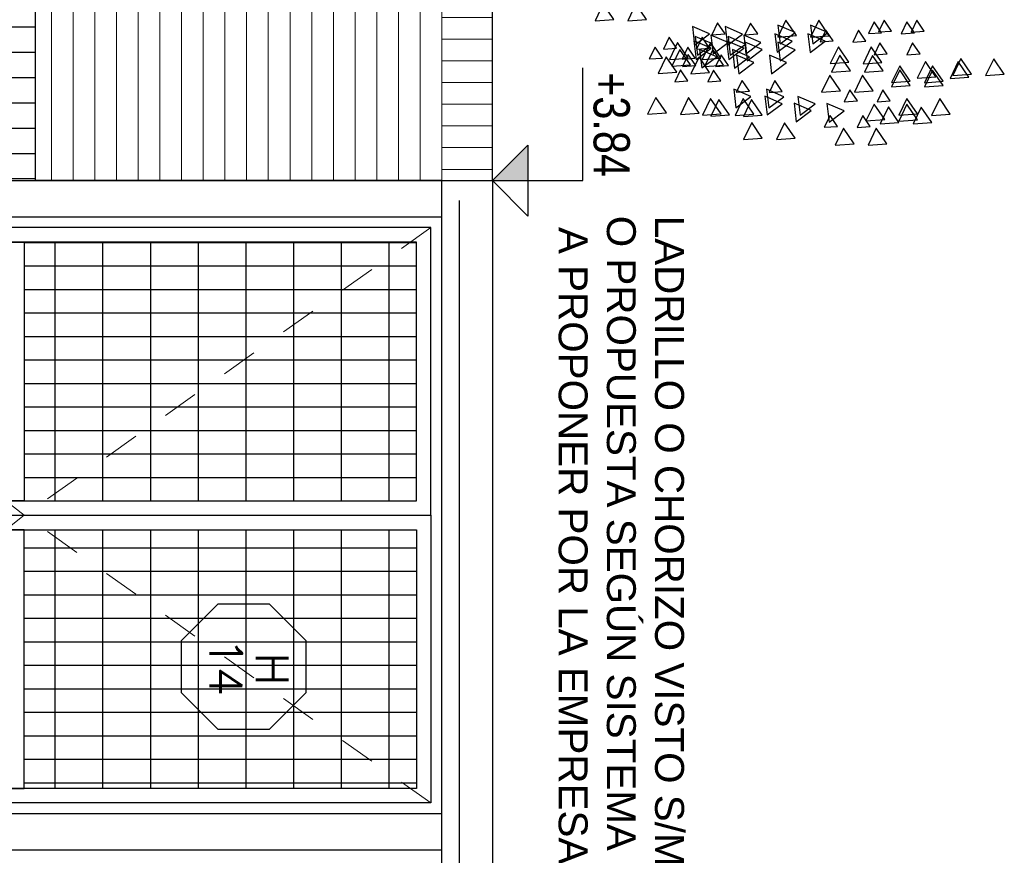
# Model space of a CAD drawing. Header units: millimetres. Extents: x 4617 to 4884, y 1258 to 1784.
# Tile 41 of 256: x 4695.17 to 4697.9, y 1304.91 to 1307.22. Entities that reach past the tile are written whole.
import ezdxf
from ezdxf.enums import TextEntityAlignment as Align

# ---------------------------------------------------------------- set-up
doc = ezdxf.new("R2010")
doc.units = ezdxf.units.MM
doc.header["$LTSCALE"] = 0.4
doc.set_wipeout_variables(frame=1)
doc.linetypes.add('RAYITAS', pattern=[0.375, 0.25, -0.125])
for name, color, linetype in [('00 AC - ABERTURAS ALUMINIO - TIPO', 3, 'Continuous'), ('200cotas50', 1, 'Continuous'), ('A HERRERÍA', 4, 'Continuous'), ('A MURO VISTO', 2, 'Continuous'), ('A VEGETACIÓN', 253, 'Continuous'), ('Hatch Ladrillo Visto', 32, 'Continuous'), ('LÁMINA', 1, 'Continuous'), ('TXT', 3, 'Continuous'), ('TXT COTA', 3, 'Continuous'), ('TXT TERMINACIONES', 3, 'Continuous')]:
    doc.layers.add(name, color=color, linetype=linetype)
doc.layers.add('04 gris', color=252, linetype='Continuous', lineweight=13)
doc.styles.add('arial', font='arial.ttf')
doc.styles.add('ARIAL NARROW', font='ARIALN.TTF')
doc.styles.add('ROMANS', font='romans', dxfattribs={"height": 2})
doc.styles.add('SaAS simplex', font='simplex.shx', dxfattribs={"width": 0.8})
doc.dimstyles.new('COTAS 125', dxfattribs={"dimscale": 0.01, "dimtxt": 15, "dimasz": 8, "dimexe": 5, "dimexo": 20, "dimgap": 10, "dimtad": 0, "dimzin": 9, "dimdsep": 46, "dimtxsty": 'SaAS simplex', "dimblk": 'OBLIQUE', "dimcen": 0, "dimclrd": 8, "dimclre": 8, "dimclrt": 256, "dimadec": 1, "dimazin": 0, "dimtfac": 1, "dimtmove": 2, "dimatfit": 3, "dimldrblk": 'OBLIQUE', "dimfxl": 10, "dimlwd": -1, "dimlwe": -1, "dimarcsym": 0})
pattern_1 = [(3e-14, (0.93, -1.15543), (8e-17, 0.132), [])]
pattern_2 = [(90, (0.42801, -1.155426), (-0.065, 2e-17), [])]
pattern_3 = [(3e-14, (0.93004, -1.33033), (8e-17, 0.132), [])]

# ---------------------------------------------------------------- blocks, each defined once
blk = doc.blocks.new('puerta doble 1')
h = blk.add_hatch()
h.set_pattern_fill('_USER', color=256, scale=0.132, angle=90, pattern_type=0)
h.set_pattern_definition(pattern_1)
h.paths.add_polyline_path([(0.786, -0.07), (0.07, -0.07), (0.07, -1.1554), (0.786, -1.1554)])
h = blk.add_hatch()
h.set_pattern_fill('_USER', color=256, scale=0.132, angle=90, pattern_type=0)
h.set_pattern_definition(pattern_1)
h.paths.add_polyline_path([(0.866, -0.07), (1.582, -0.07), (1.582, -1.1554), (0.866, -1.1554)])
at = {"layer": 'A HERRERÍA'}
h = blk.add_hatch(dxfattribs=at)
h.set_pattern_fill('_USER', color=254, scale=0.065, angle=180, pattern_type=0)
h.set_pattern_definition(pattern_2)
h.paths.add_polyline_path([(0.786, -0.07), (0.07, -0.07), (0.07, -1.1554), (0.786, -1.1554)])
h.paths.add_polyline_path([(0.07, -1.3305), (0.786, -1.3305), (0.786, -2.13), (0.07, -2.13)])
h = blk.add_hatch(dxfattribs=at)
h.set_pattern_fill('_USER', color=254, scale=0.065, angle=180, pattern_type=0)
h.set_pattern_definition(pattern_2)
h.paths.add_polyline_path([(0.866, -0.07), (1.582, -0.07), (1.582, -1.1554), (0.866, -1.1554)])
h.paths.add_polyline_path([(1.582, -1.3305), (0.866, -1.3305), (0.866, -2.13), (1.582, -2.13)])
h = blk.add_hatch(dxfattribs=at)
h.set_pattern_fill('_USER', color=254, scale=0.132, angle=90, pattern_type=0)
h.set_pattern_definition(pattern_3)
h.paths.add_polyline_path([(0.07, -1.3305), (0.786, -1.3305), (0.786, -2.13), (0.07, -2.13)])
h = blk.add_hatch(dxfattribs=at)
h.set_pattern_fill('_USER', color=254, scale=0.132, angle=90, pattern_type=0)
h.set_pattern_definition(pattern_3)
h.paths.add_polyline_path([(1.582, -1.3305), (0.866, -1.3305), (0.866, -2.13), (1.582, -2.13)])
at = {"layer": '04 gris', "linetype": 'RAYITAS', "ltscale": 0.3}
for points in [[(0.03, -0.03), (0.826, -1.1553), (0.03, -2.17)], [(1.622, -0.03), (0.826, -1.1553), (1.622, -2.17)]]:
    blk.add_lwpolyline(points, dxfattribs=at)
at = {"layer": 'A HERRERÍA'}
for points in [[(0.826, -0.03), (0.03, -0.03), (0.03, -2.17), (0.826, -2.17)], [(0.826, -0.03), (1.622, -0.03), (1.622, -2.17), (0.826, -2.17)], [(0.786, -0.07), (0.07, -0.07), (0.07, -2.13), (0.786, -2.13)], [(0.786, -0.07), (0.07, -0.07), (0.07, -1.1554), (0.786, -1.1554)], [(0.866, -0.07), (1.582, -0.07), (1.582, -2.13), (0.866, -2.13)], [(0.866, -0.07), (1.582, -0.07), (1.582, -1.1554), (0.866, -1.1554)], [(0.07, -1.3305), (0.786, -1.3305), (0.786, -2.13), (0.07, -2.13)], [(1.582, -1.3305), (0.866, -1.3305), (0.866, -2.13), (1.582, -2.13)]]:
    blk.add_lwpolyline(points, close=True, dxfattribs=at)
at = {"layer": 'A HERRERÍA', "elevation": 0}
for points in [[(0.786, -1.3303), (0.07, -1.3305), (0.07, -1.1555), (0.786, -1.1553)], [(0.866, -1.3303), (1.582, -1.3305), (1.582, -1.1555), (0.866, -1.1553)], [(0.618, -1.2215), (0.618, -1.2013), (0.745, -1.2013), (0.745, -1.2215)], [(1.0341, -1.2215), (1.0341, -1.2013), (0.907, -1.2013), (0.907, -1.2215)]]:
    blk.add_lwpolyline(points, close=True, dxfattribs=at)
at = {"layer": 'A HERRERÍA'}
blk.add_circle((0.7354, -1.2616), 0.00969, dxfattribs=at)
blk = doc.blocks.new('ARB')
at = {"layer": 'LÁMINA', "color": 254, "elevation": -10}
for points in [[(3287.9382, 1399.7325), (3287.9747, 1399.6788), (3288.0029, 1399.7372)], [(3288.2553, 1399.7133), (3288.2918, 1399.6596), (3288.32, 1399.718)], [(3287.9956, 1399.6726), (3288.0211, 1399.635), (3288.0409, 1399.6759)], [(3287.7829, 1399.6591), (3287.8194, 1399.6054), (3287.8476, 1399.6639)], [(3287.8321, 1399.6493), (3287.8686, 1399.5956), (3287.8968, 1399.654)], [(3288.1378, 1399.6572), (3288.0858, 1399.6183), (3288.1455, 1399.5928)], [(3287.7189, 1399.6296), (3287.7554, 1399.5759), (3287.7837, 1399.6344)], [(3288.2384, 1399.6331), (3288.1864, 1399.5942), (3288.2461, 1399.5686)], [(3288.3466, 1399.6085), (3288.2947, 1399.5696), (3288.3543, 1399.544)], [(3288.3692, 1399.6331), (3288.4057, 1399.5794), (3288.4339, 1399.6378)], [(3288.398, 1399.6296), (3288.4345, 1399.5759), (3288.4627, 1399.6344)], [(3288.5871, 1399.6261), (3288.6236, 1399.5724), (3288.6518, 1399.6309)], [(3287.9267, 1399.584), (3287.9522, 1399.5464), (3287.972, 1399.5873)], [(3287.9854, 1399.5494), (3288.0219, 1399.4957), (3288.0501, 1399.5542)], [(3288.2999, 1399.5514), (3288.3255, 1399.5138), (3288.3452, 1399.5547)], [(3287.6549, 1399.5016), (3287.6914, 1399.4479), (3287.7197, 1399.5064)], [(3287.7435, 1399.5312), (3287.78, 1399.4775), (3287.8083, 1399.5359)], [(3287.7435, 1399.5164), (3287.78, 1399.4627), (3287.8083, 1399.5211)], [(3288.5123, 1399.515), (3288.5378, 1399.4775), (3288.5576, 1399.5184)], [(3287.5319, 1399.4918), (3287.5684, 1399.4381), (3287.5967, 1399.4965)], [(3287.9509, 1399.4805), (3287.9874, 1399.4268), (3288.0157, 1399.4853)], [(3288.3368, 1399.4904), (3288.2848, 1399.4515), (3288.3445, 1399.4259)], [(3288.4647, 1399.4707), (3288.4128, 1399.4318), (3288.4724, 1399.4062)], [(3288.5512, 1399.4854), (3288.5877, 1399.4317), (3288.616, 1399.4902)], [(3287.9558, 1399.451), (3287.9923, 1399.3973), (3288.0206, 1399.4557)], [(3288.3073, 1399.4461), (3288.2553, 1399.4072), (3288.315, 1399.3816)], [(3288.4844, 1399.4411), (3288.4324, 1399.4022), (3288.4921, 1399.3767)], [(3288.4856, 1399.4622), (3288.5112, 1399.4246), (3288.531, 1399.4655)], [(3288.5035, 1399.4601), (3288.54, 1399.4065), (3288.5682, 1399.4649)], [(3288.5119, 1399.4362), (3288.5484, 1399.3825), (3288.5766, 1399.441)], [(3288.6008, 1399.4363), (3288.6264, 1399.3987), (3288.6461, 1399.4396)], [(3287.8234, 1399.4215), (3287.8489, 1399.3839), (3287.8687, 1399.4249)], [(3288.2039, 1399.4165), (3288.152, 1399.3776), (3288.2116, 1399.3521)], [(3288.4254, 1399.4214), (3288.3734, 1399.3825), (3288.4331, 1399.357)], [(3288.4795, 1399.4264), (3288.4275, 1399.3875), (3288.4872, 1399.3619)], [(3288.5516, 1399.4018), (3288.5772, 1399.3642), (3288.5969, 1399.4052)], [(3288.0103, 1399.3772), (3288.0359, 1399.3396), (3288.0557, 1399.3806)], [(3288.1941, 1399.387), (3288.1421, 1399.3481), (3288.2018, 1399.3225)], [(3288.4893, 1399.3919), (3288.4374, 1399.353), (3288.497, 1399.3274)], [(3287.8086, 1399.3428), (3287.8341, 1399.3052), (3287.8539, 1399.3461)], [(3287.843, 1399.3486), (3287.8686, 1399.311), (3287.8883, 1399.352)], [(3287.843, 1399.3486), (3287.8686, 1399.311), (3287.8883, 1399.352)], [(3288.1372, 1399.3589), (3288.1737, 1399.3052), (3288.2019, 1399.3636)], [(3288.3843, 1399.3526), (3288.4099, 1399.315), (3288.4296, 1399.3559)], [(3288.7692, 1399.3026), (3288.8057, 1399.2489), (3288.8339, 1399.3074)]]:
    blk.add_lwpolyline(points, close=True, dxfattribs=at)
blk = doc.blocks.new('_Oblique')
at = {"layer": 'TXT COTA', "color": 0, "lineweight": -2}
blk.add_line((-0.5, -0.5), (0.5, 0.5), dxfattribs=at)
blk = doc.blocks.new('Nivel corte')
at = {"color": 0}
for p, q in [((0, 0.2), (0.25, 0.2)), ((0, 0), (0, 0.2)), ((0.0784, 0.0784), (-0.0784, 0.0784)), ((0, 0), (-0.0784, 0.0784)), ((0, 0), (0.0784, 0.0784))]:
    blk.add_line(p, q, dxfattribs=at)
blk.add_solid([(0, 0), (0.0784, 0.0784), (0, 0.0784), (0.0784, 0.0784)], dxfattribs=at)
at = {"color": 0, "style": 'ARIAL NARROW', "flags": 4}
blk.add_attdef('NIVEL', text='', height=0.08, dxfattribs=at).set_placement((0.125, 0.2), align=Align.BOTTOM_CENTER)
blk = doc.blocks.new('*U575')
at = {"color": 0, "linetype": 'ByBlock', "ltscale": 0.1}
blk.add_lwpolyline([(0, 0.3439), (0.1194, 0.3439), (0.2883, 0.175), (0.2883, -0.0638), (0.1194, -0.2326), (0, -0.2326), (-0.1194, -0.2326), (-0.2883, -0.0638), (-0.2883, 0.175), (-0.1194, 0.3439)], close=True, dxfattribs=at)
at = {"color": 0, "style": 'ROMANS', "width": 1.1}
blk.add_text('H', height=0.15, dxfattribs=at).set_placement((-0.088, 0.112))
at = {"color": 0, "linetype": 'ByBlock', "style": 'ROMANS', "width": 1.05}
blk.add_attdef('NRO', text='', height=0.15, dxfattribs=at).set_placement((0, -0.0271), align=Align.MIDDLE)

msp = doc.modelspace()

# ---------------------------------------------------------------- linework, layer by layer
at = {"layer": '04 gris'}
msp.add_lwpolyline([(4696.4819, 1306.775), (4696.4819, 1309.8257), (4696.3419, 1309.8257), (4696.3419, 1306.775)], close=True, dxfattribs=at)
at = {"layer": 'A HERRERÍA'}
msp.add_lwpolyline([(4696.3419, 1304.923), (4696.3419, 1305.023), (4694.1569, 1305.023), (4694.1569, 1304.923)], close=True, dxfattribs=at)

# ---------------------------------------------------------------- block references
at = {"xscale": -1, "rotation": 269.9999999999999}
msp.add_blockref('puerta doble 1', (4696.3419, 1305.023), dxfattribs=at)
at = {"layer": '00 AC - ABERTURAS ALUMINIO - TIPO'}
ref = msp.add_blockref('*U575', (4695.7606, 1305.43), dxfattribs=dict(at, xscale=-0.6, yscale=0.6, zscale=0.6, rotation=269.999999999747))
ref.add_attrib('NRO', '14', dxfattribs={"layer": '0', "color": 0, "linetype": 'ByBlock', "height": 0.09, "rotation": 270, "style": 'ROMANS', "width": 1.05}).set_placement((4695.7443, 1305.43), align=Align.MIDDLE)

# ---------------------------------------------------------------- texts
at = {"layer": 'TXT TERMINACIONES', "insert": (4697.0119, 1306.6778), "char_height": 0.08, "attachment_point": 1, "rotation": 270, "style": 'arial'}
msp.add_mtext('LADRILLO O CHORIZO VISTO S/M.C.P.,^JO PROPUESTA SEGÚN SISTEMA CONSTRUCTIVO^J A PROPONER POR LA EMPRESA. ', dxfattribs=at)

# ---------------------------------------------------------------- leaders
at = {"layer": 'TXT'}
msp.add_leader([(4696.3907, 1303.3905), (4696.3907, 1303.7373), (4696.3909, 1306.7198)], dimstyle='COTAS 125', override={"dimtxt": 5, "dimasz": 6, "dimldrblk": 'DotSmall'}, dxfattribs=at)

# ---------------------------------------------------------------- next in the draw order: wipeouts: each hides what was drawn before it
msp.add_wipeout([(4696.4819, 1306.775), (4696.4819, 1309.8257), (4694.1419, 1309.8257), (4694.1419, 1306.775)]).dxf.layer = 'A MURO VISTO'

# ---------------------------------------------------------------- next in the draw order: hatches: boundary and pattern name
at = {"layer": '04 gris'}
h = msp.add_hatch(dxfattribs=at)
h.set_pattern_fill('_USER', color=256, scale=0.06, pattern_type=0)
h.set_pattern_definition([(270, (4696.3419, 1392.93632), (0.06, -8e-17), [])])
h.paths.add_polyline_path([(4696.3419, 1309.8257), (4696.3419, 1306.775), (4694.1419, 1306.775), (4694.1419, 1309.8257)])
h.paths.add_polyline_path([(4694.3628, 1308.4774), (4694.9598, 1308.4774), (4694.9598, 1309.3774), (4694.3628, 1309.3774)], flags=16)
h.paths.add_polyline_path([(4694.9598, 1308.4774), (4694.9598, 1309.3774), (4695.0823, 1309.3774), (4695.0823, 1308.4774)], flags=16)
h = msp.add_hatch(dxfattribs=at)
h.set_pattern_fill('_USER', color=256, scale=0.06, angle=90, pattern_type=0)
h.set_pattern_definition([(360, (4696.4619, 1392.786155), (8e-17, 0.06), [])])
h.paths.add_polyline_path([(4696.4819, 1306.775), (4696.4819, 1309.8257), (4696.3419, 1309.8257), (4696.3419, 1306.775)])

# ---------------------------------------------------------------- next in the draw order: linework, layer by layer
msp.add_lwpolyline([(4696.3419, 1309.8257), (4696.3419, 1306.775), (4694.1419, 1306.775), (4694.1419, 1309.8257)], close=True, dxfattribs=at)
msp.add_lwpolyline([(4696.3419, 1309.8257), (4696.3419, 1303.823)], dxfattribs=at)
at = {"layer": 'A HERRERÍA'}
msp.add_lwpolyline([(4696.3419, 1306.675), (4696.3419, 1306.775), (4694.1569, 1306.775), (4694.1569, 1306.675)], close=True, dxfattribs=at)
at = {"layer": 'A MURO VISTO'}
for points in [[(4696.4819, 1306.775), (4696.4819, 1309.8257), (4694.1419, 1309.8257), (4694.1419, 1306.775)], [(4696.3419, 1303.823), (4696.3419, 1306.775), (4696.4819, 1306.775), (4696.4819, 1303.823)]]:
    msp.add_lwpolyline(points, close=True, dxfattribs=at)

# ---------------------------------------------------------------- next in the draw order: block references
at = {"layer": '200cotas50'}
ref = msp.add_blockref('Nivel corte', (4696.4819, 1306.775), dxfattribs=dict(at, xscale=-1.25, yscale=1.25, zscale=1.25, rotation=269.9999999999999))
ref.add_attrib('NIVEL', '+3.84', dxfattribs={"layer": '0', "color": 0, "height": 0.1, "rotation": 270, "style": 'ARIAL NARROW', "flags": 4}).set_placement((4696.7319, 1306.9301), align=Align.BOTTOM_CENTER)
at = {"layer": 'A VEGETACIÓN', "color": 254, "xscale": 0.8, "yscale": 0.8, "zscale": 0.8, "rotation": 180}
for p in [(7327.8328, 2426.6632, -14.0456), (7327.9236, 2426.6629, -14.0456)]:
    msp.add_blockref('ARB', p, dxfattribs=at)

# ---------------------------------------------------------------- next in the draw order: wipeouts: each hides what was drawn before it
msp.add_wipeout([(4693.939, 1306.7754), (4693.939, 1307.0554), (4693.7611, 1307.0554), (4693.7611, 1307.3354), (4693.5832, 1307.3354), (4693.5832, 1307.6154), (4693.4052, 1307.6154), (4693.4052, 1307.8954), (4693.2273, 1307.8954), (4693.2273, 1308.1754), (4693.0494, 1308.1754), (4693.0494, 1308.4554), (4692.8715, 1308.4554), (4692.8715, 1308.7354), (4692.6936, 1308.7354), (4692.6936, 1309.0154), (4692.5157, 1309.0154), (4692.5157, 1309.2954), (4692.3377, 1309.2954), (4692.3377, 1309.5754), (4692.1598, 1309.5754), (4692.1598, 1309.8554), (4695.2177, 1309.8551), (4695.2177, 1306.7751)])

# ---------------------------------------------------------------- next in the draw order: hatches: boundary and pattern name
at = {"layer": 'Hatch Ladrillo Visto'}
h = msp.add_hatch(dxfattribs=at)
h.set_pattern_fill('_USER', color=256, scale=0.07, angle=90, pattern_type=0)
h.set_pattern_definition([(360, (80.531744, 919.540395), (1e-16, 0.07), [])])
h.paths.add_polyline_path([(4694.9669, 1309.8554), (4694.9669, 1306.7754), (4695.2177, 1306.7751), (4695.2177, 1309.8551)])

# ---------------------------------------------------------------- next in the draw order: linework, layer by layer
msp.add_lwpolyline([(4694.9669, 1309.8554), (4694.9669, 1306.7754), (4695.2177, 1306.7751), (4695.2177, 1309.8551)], close=True)

doc.saveas('drawing.dxf')
